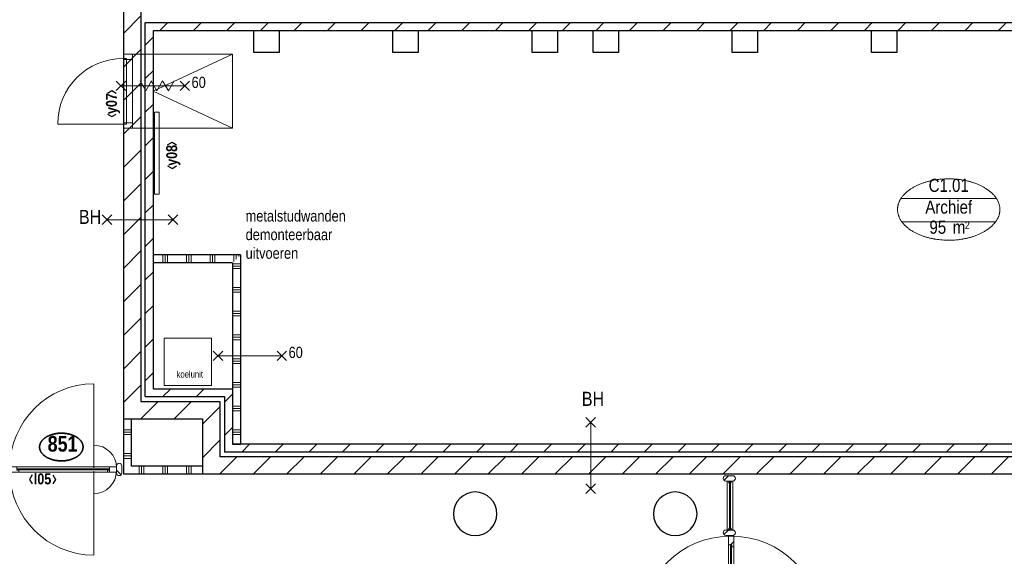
# Model space of a CAD drawing. Header units: millimetres. Extents: x 274611 to 749520, y 175257 to 298905.
# Tile 48 of 251: x 509571 to 522022, y 220324 to 227107. Entities that reach past the tile are written whole.
import ezdxf
from ezdxf.enums import TextEntityAlignment as Align

# ---------------------------------------------------------------- set-up
doc = ezdxf.new("R2010")
doc.units = ezdxf.units.MM
doc.header["$LTSCALE"] = 400
doc.header["$PDMODE"] = 1
doc.header["$PDSIZE"] = 15
for name, color, linetype, lineweight in [('BA-Brandveiligheid', 7, 'Continuous', 15), ('Binnenkozijnen', 140, 'Continuous', 15), ('Buitenkozijnen', 140, 'Continuous', 15), ('Detailaanduiding', 5, 'Continuous', 70), ('Kozijnmerken', 43, 'Continuous', 9), ('mat-beton (ihwg)', 5, 'Continuous', 25), ('mat-glas-hor', 5, 'Continuous', 15), ('mat-kalkzandsteen', 5, 'Continuous', 25), ('mat-naaldhout', 140, 'Continuous', 15), ('mat-scheidingswand-horizontaal', 5, 'Continuous', 25), ('mat-scheidingswand-vertikaal', 5, 'Continuous', 25), ('None', 7, 'Continuous', 9), ('Ruimtenummers', 5, 'Continuous', 25), ('Tekst', 140, 'Continuous', 15)]:
    doc.layers.add(name, color=color, linetype=linetype, lineweight=lineweight)
doc.styles.add('Abadi MT Condensed Light', font='txt', dxfattribs={"height": 176.388889})
doc.styles.add('Arial Narrow', font='ARIALN.TTF', dxfattribs={"height": 222.25})
doc.styles.add('Arial Narrow (bold)', font='ARIALNB.TTF', dxfattribs={"height": 172.861111})
doc.styles.get("Standard").update_dxf_attribs({"font": 'arial.ttf'})

# ---------------------------------------------------------------- blocks, each defined once
blk = doc.blocks.new('*X260')
at = {"layer": 'None', "lineweight": 9}
for p, q in [((-8100, 5471), (-8100, 5571)), ((-8070, 5471), (-8070, 5571)), ((-8040, 5471), (-8040, 5571)), ((-7800, 5471), (-7800, 5571)), ((-7770, 5471), (-7770, 5571)), ((-7740, 5471), (-7740, 5571)), ((-7500, 5471), (-7500, 5571)), ((-7470, 5471), (-7470, 5571)), ((-7440, 5471), (-7440, 5571)), ((-7200, 5490), (-7200, 5571)), ((-7170, 5520), (-7170, 5571)), ((-7140, 5550), (-7140, 5571))]:
    blk.add_line(p, q, dxfattribs=at)
blk = doc.blocks.new('*X261')
at = {"layer": 'None', "lineweight": 9}
for p, q in [((-7218.9, 5460), (-7118.9, 5460)), ((-7218.9, 5430), (-7118.9, 5430)), ((-7218.9, 5400), (-7118.9, 5400)), ((-7218.9, 5160), (-7118.9, 5160)), ((-7218.9, 5130), (-7118.9, 5130)), ((-7218.9, 5100), (-7118.9, 5100)), ((-7218.9, 4860), (-7118.9, 4860)), ((-7218.9, 4830), (-7118.9, 4830)), ((-7218.9, 4800), (-7118.9, 4800)), ((-7218.9, 4560), (-7118.9, 4560)), ((-7218.9, 4530), (-7118.9, 4530)), ((-7218.9, 4500), (-7118.9, 4500)), ((-7218.9, 4260), (-7118.9, 4260)), ((-7218.9, 4230), (-7118.9, 4230)), ((-7218.9, 4200), (-7118.9, 4200)), ((-7218.9, 3960), (-7118.9, 3960)), ((-7218.9, 3930), (-7118.9, 3930)), ((-7218.9, 3900), (-7118.9, 3900)), ((-7218.9, 3660), (-7118.9, 3660)), ((-7218.9, 3630), (-7118.9, 3630)), ((-7218.9, 3600), (-7118.9, 3600)), ((-7218.9, 3360), (-7118.9, 3360)), ((-7218.9, 3330), (-7118.9, 3330)), ((-7218.9, 3300), (-7118.9, 3300))]:
    blk.add_line(p, q, dxfattribs=at)
blk = doc.blocks.new('*X368')
at = {"layer": 'None', "lineweight": 9}
for p, q in [((-8322, 8224), (-8219, 8327)), ((-8322, 7800), (-8219, 7903)), ((-8322, 7376), (-8219, 7479)), ((-8322, 6952), (-8219, 7055)), ((-8322, 6527), (-8219, 6630)), ((-8322, 6103), (-8219, 6206)), ((-8322, 5679), (-8219, 5782)), ((-8322, 5255), (-8219, 5358)), ((-8322, 4830), (-8219, 4933)), ((-8322, 4406), (-8219, 4509)), ((-8322, 3982), (-8219, 4085))]:
    blk.add_line(p, q, dxfattribs=at)
blk = doc.blocks.new('*X369')
at = {"layer": 'None', "lineweight": 9}
for p, q in [((-8599, 8372), (-8379, 8592)), ((-8599, 7947), (-8379, 8167)), ((-8599, 7523), (-8379, 7743)), ((-8599, 7099), (-8379, 7319)), ((-8599, 6675), (-8379, 6895)), ((-8599, 6250), (-8379, 6470)), ((-8599, 5826), (-8379, 6046)), ((-8599, 5402), (-8379, 5622)), ((-8599, 4978), (-8379, 5198)), ((-8599, 4553), (-8379, 4773)), ((-8599, 4129), (-8379, 4349)), ((-8599, 3705), (-8379, 3925))]:
    blk.add_line(p, q, dxfattribs=at)
blk = doc.blocks.new('*X792')
at = {"layer": 'None', "lineweight": 5}
blk.add_line((-8775, 2892), (-8774, 2894), dxfattribs=at)
blk = doc.blocks.new('*U793')
at = {"layer": 'mat-glas-hor', "color": 140, "lineweight": 15}
blk.add_lwpolyline([(-8780, 2866), (-9933, 2866), (-9933, 2854), (-8780, 2854)], close=True, dxfattribs=at)
at = {"layer": 'mat-naaldhout', "color": 140, "linetype": 'Continuous', "lineweight": 15}
for points in [[(-9945, 2852), (-9920, 2852), (-9920, 2826), (-10034, 2826), (-10034, 2894), (-9945, 2894)], [(-8775, 2852), (-8800, 2852), (-8800, 2826), (-8686, 2826), (-8686, 2894), (-8775, 2894)]]:
    blk.add_lwpolyline(points, close=True, dxfattribs=at)
at = {"layer": 'None', "color": 43, "linetype": 'Continuous', "lineweight": 9}
for p, q in [((-8971, 3943), (-8971, 2880)), ((-8971, 1777), (-8971, 2840))]:
    blk.add_line(p, q, dxfattribs=at)
at = {"layer": 'None', "color": 8, "lineweight": 5}
blk.add_lwpolyline([(-10034, 2826), (-10034, 2894), (-8775, 2894), (-8775, 2826)], close=True, dxfattribs=at)
at = {"layer": 'None', "color": 43, "linetype": 'Continuous', "lineweight": 9}
for centre, radius, start, end in [((-8971, 2880), 1063, 90, 180), ((-8971, 2880), 286, 0, 90), ((-8971, 2840), 1063, 180, 270), ((-8971, 2840), 285, 270, 0)]:
    blk.add_arc(centre, radius, start, end, dxfattribs=at)
at = {"layer": 'mat-naaldhout', "color": 140}
blk.add_blockref('*X792', (0, 0), dxfattribs=at)
blk = doc.blocks.new('*X47')
at = {"layer": 'None', "lineweight": 5}
blk.add_line((-24, -24), (34, 34), dxfattribs=at)
blk = doc.blocks.new('houten stijl 67 x 114')
at = {"layer": 'mat-naaldhout', "color": 140, "linetype": 'Continuous', "lineweight": 15, "flags": 128}
blk.add_lwpolyline([(33.5, 0), (33.5, 0, -0.4142136), (0, -33.5), (0, -33.5, -0.4142136), (-33.5, 0), (-33.5, 88), (-33.5, 88, -0.4142136), (0, 121.5), (0, 121.5, -0.4142136), (33.5, 88)], format="xyb", close=True, dxfattribs=at)
at = {"layer": 'mat-naaldhout', "color": 140}
blk.add_blockref('*X47', (0, 0), dxfattribs=at)
blk = doc.blocks.new('*U794')
at = {"layer": 'mat-glas-hor', "color": 8, "lineweight": 5}
blk.add_lwpolyline([(-10825, 2834), (-10825, 2904), (-10101, 2904), (-10101, 2834)], close=True, dxfattribs=at)
at = {"layer": 'mat-glas-hor', "color": 140, "lineweight": 15}
blk.add_lwpolyline([(-10819, 2864), (-10819, 2874), (-10108, 2874), (-10108, 2864)], close=True, dxfattribs=at)
at = {"layer": 'mat-naaldhout', "color": 140, "linetype": 'Continuous', "lineweight": 15, "flags": 128}
for points in [[(-10825, 2879), (-10825, 2904), (-10824, 2904, -0.414214), (-10822, 2902), (-10822, 2886, 0.414214), (-10819, 2882), (-10802, 2882, -0.414214), (-10800, 2880), (-10800, 2879)], [(-10101, 2879), (-10101, 2904), (-10102, 2904, 0.414214), (-10104, 2902), (-10104, 2886, -0.414214), (-10108, 2882), (-10124, 2882, 0.414214), (-10126, 2880), (-10126, 2879)], [(-10825, 2859), (-10825, 2834), (-10824, 2834, 0.414214), (-10822, 2836), (-10822, 2852, -0.414214), (-10819, 2856), (-10802, 2856, 0.414214), (-10800, 2858), (-10800, 2859)], [(-10101, 2859), (-10101, 2834), (-10102, 2834, -0.414214), (-10104, 2836), (-10104, 2852, 0.414214), (-10108, 2856), (-10124, 2856, -0.414214), (-10126, 2858), (-10126, 2859)]]:
    blk.add_lwpolyline(points, format="xyb", close=True, dxfattribs=at)
at = {"layer": 'None', "color": 7}
for p in [(-10859, 2816), (-10068, 2816)]:
    blk.add_blockref('houten stijl 67 x 114', p, dxfattribs=at)
blk = doc.blocks.new('binnenpui 880 h.o.h.')
at = {"layer": 'mat-glas-hor', "color": 8, "lineweight": 5}
blk.add_lwpolyline([(18, -34), (88, -34), (88, -846), (18, -846)], close=True, dxfattribs=at)
at = {"layer": 'mat-glas-hor', "color": 140, "lineweight": 15}
blk.add_lwpolyline([(48, -40), (58, -40), (58, -840), (48, -840)], close=True, dxfattribs=at)
at = {"layer": 'mat-naaldhout', "color": 140, "linetype": 'Continuous', "lineweight": 15, "flags": 128}
for points in [[(43, -34), (18, -34), (18, -34, 0.414214), (20, -36), (36, -36, -0.414214), (40, -40), (40, -56, 0.414214), (42, -58), (43, -58)], [(63, -34), (88, -34), (88, -34, -0.414214), (86, -36), (70, -36, 0.414214), (66, -40), (66, -56, -0.414214), (64, -58), (63, -58)], [(43, -846), (18, -846), (18, -846, -0.414214), (20, -844), (36, -844, 0.414214), (40, -840), (40, -824, -0.414214), (42, -822), (43, -822)], [(63, -846), (88, -846), (88, -846, 0.414214), (86, -844), (70, -844, -0.414214), (66, -840), (66, -824, 0.414214), (64, -822), (63, -822)]]:
    blk.add_lwpolyline(points, format="xyb", close=True, dxfattribs=at)
at = {"layer": 'None', "color": 7, "rotation": 270}
for p in [(0, 0), (0, -880)]:
    blk.add_blockref('houten stijl 67 x 114', p, dxfattribs=at)
blk = doc.blocks.new('*U795')
at = {"layer": 'mat-glas-hor', "color": 8, "lineweight": 5}
blk.add_lwpolyline([(-16052, 2834), (-16052, 2904), (-15292, 2904), (-15292, 2834)], close=True, dxfattribs=at)
at = {"layer": 'mat-glas-hor', "color": 140, "lineweight": 15}
blk.add_lwpolyline([(-16045, 2864), (-16045, 2874), (-15299, 2874), (-15299, 2864)], close=True, dxfattribs=at)
at = {"layer": 'mat-naaldhout', "color": 140, "linetype": 'Continuous', "lineweight": 15, "flags": 128}
for points in [[(-16052, 2879), (-16052, 2904), (-16051, 2904, -0.414214), (-16049, 2902), (-16049, 2886, 0.414214), (-16045, 2882), (-16029, 2882, -0.414214), (-16027, 2880), (-16027, 2879)], [(-15292, 2879), (-15292, 2904), (-15293, 2904, 0.414214), (-15295, 2902), (-15295, 2886, -0.414214), (-15299, 2882), (-15315, 2882, 0.414214), (-15317, 2880), (-15317, 2879)], [(-16052, 2859), (-16052, 2834), (-16051, 2834, 0.414214), (-16049, 2836), (-16049, 2852, -0.414214), (-16045, 2856), (-16029, 2856, 0.414214), (-16027, 2858), (-16027, 2859)], [(-15292, 2859), (-15292, 2834), (-15293, 2834, -0.414214), (-15295, 2836), (-15295, 2852, 0.414214), (-15299, 2856), (-15315, 2856, -0.414214), (-15317, 2858), (-15317, 2859)]]:
    blk.add_lwpolyline(points, format="xyb", close=True, dxfattribs=at)
at = {"layer": 'None', "color": 7}
for p in [(-16085, 2816), (-15259, 2816)]:
    blk.add_blockref('houten stijl 67 x 114', p, dxfattribs=at)
blk = doc.blocks.new('*X796')
at = {"layer": 'None', "lineweight": 5}
blk.add_line((-16908, 2891), (-16883, 2916), dxfattribs=at)
blk = doc.blocks.new('*X797')
at = {"layer": 'None', "lineweight": 5}
for p, q in [((-17657, 2849), (-17616, 2890)), ((-17615, 2891), (-17591, 2915))]:
    blk.add_line(p, q, dxfattribs=at)
blk = doc.blocks.new('*U798')
at = {"layer": 'mat-glas-hor', "color": 140, "lineweight": 15}
blk.add_lwpolyline([(-16899, 2877), (-17605, 2877), (-17605, 2889), (-16899, 2889)], close=True, dxfattribs=at)
at = {"layer": 'mat-naaldhout', "color": 140, "linetype": 'Continuous', "lineweight": 15}
for points in [[(-17616, 2891), (-17591, 2891), (-17591, 2916), (-17725, 2916), (-17725, 2849), (-17616, 2849)], [(-16894, 2891), (-16919, 2891), (-16919, 2916), (-16785, 2916), (-16785, 2849), (-16894, 2849)]]:
    blk.add_lwpolyline(points, close=True, dxfattribs=at)
at = {"layer": 'None', "color": 43, "linetype": 'Continuous', "lineweight": 9}
blk.add_line((-16785, 3856), (-16785, 2916), dxfattribs=at)
at = {"layer": 'None', "color": 8, "lineweight": 5}
blk.add_lwpolyline([(-17725, 2916), (-17725, 2849), (-16894, 2849), (-16894, 2916)], close=True, dxfattribs=at)
at = {"layer": 'None', "color": 43, "linetype": 'Continuous', "lineweight": 9}
blk.add_arc((-16785, 2916), 940, 90, 180, dxfattribs=at)
at = {"layer": 'mat-naaldhout', "color": 140}
for name in ['*X797', '*X796']:
    blk.add_blockref(name, (0, 0), dxfattribs=at)
blk = doc.blocks.new('*U799')
at = {"layer": 'mat-glas-hor', "color": 8, "lineweight": 5}
blk.add_lwpolyline([(-18752, 2834), (-18752, 2904), (-17797, 2904), (-17797, 2834)], close=True, dxfattribs=at)
at = {"layer": 'mat-glas-hor', "color": 140, "lineweight": 15}
blk.add_lwpolyline([(-18745, 2864), (-18745, 2874), (-17805, 2874), (-17805, 2864)], close=True, dxfattribs=at)
at = {"layer": 'mat-naaldhout', "color": 140, "linetype": 'Continuous', "lineweight": 15, "flags": 128}
for points in [[(-18752, 2879), (-18752, 2904), (-18751, 2904, -0.414214), (-18749, 2902), (-18749, 2886, 0.414214), (-18745, 2882), (-18729, 2882, -0.414214), (-18727, 2880), (-18727, 2879)], [(-17797, 2879), (-17797, 2904), (-17798, 2904, 0.414214), (-17800, 2902), (-17800, 2886, -0.414214), (-17803, 2882), (-17820, 2882, 0.414214), (-17822, 2880), (-17822, 2879)], [(-18752, 2859), (-18752, 2834), (-18751, 2834, 0.414214), (-18749, 2836), (-18749, 2852, -0.414214), (-18745, 2856), (-18729, 2856, 0.414214), (-18727, 2858), (-18727, 2859)], [(-17797, 2859), (-17797, 2834), (-17798, 2834, -0.414214), (-17800, 2836), (-17800, 2852, 0.414214), (-17803, 2856), (-17820, 2856, -0.414214), (-17822, 2858), (-17822, 2859)]]:
    blk.add_lwpolyline(points, format="xyb", close=True, dxfattribs=at)
at = {"layer": 'None', "color": 7}
for name, p in [('*U793', (0, 0)), ('*U798', (0, 0)), ('houten stijl 67 x 114', (-18785, 2816)), ('houten stijl 67 x 114', (-17763, 2816)), ('houten stijl 67 x 114', (-16746, 2816)), ('houten stijl 67 x 114', (-16746, 2816)), ('*U795', (0, 0)), ('*U794', (0, 0))]:
    blk.add_blockref(name, p, dxfattribs=at)
at = {"layer": 'None', "color": 7, "rotation": 90}
for p in [(-15259, 2816), (-14379, 2816), (-13499, 2816), (-12619, 2816), (-11739, 2816)]:
    blk.add_blockref('binnenpui 880 h.o.h.', p, dxfattribs=at)
at = {"layer": 'None', "color": 7, "xscale": -1}
blk.add_blockref('houten stijl 67 x 114', (-8652, 2816), dxfattribs=at)
blk = doc.blocks.new('*X800')
at = {"layer": 'None', "lineweight": 5}
blk.add_line((-922, 1906), (-880, 1948), dxfattribs=at)
blk = doc.blocks.new('*U801')
at = {"layer": 'mat-glas-hor', "color": 140, "lineweight": 15}
blk.add_lwpolyline([(-920, 694), (-920, 1894), (-908, 1894), (-908, 694)], close=True, dxfattribs=at)
at = {"layer": 'mat-naaldhout', "color": 140, "linetype": 'Continuous', "lineweight": 15}
for points in [[(-905, 1906), (-905, 1881), (-880, 1881), (-880, 2015), (-947, 2015), (-947, 1906)], [(-905, 689), (-905, 714), (-880, 714), (-880, 580), (-947, 580), (-947, 689)]]:
    blk.add_lwpolyline(points, close=True, dxfattribs=at)
at = {"layer": 'None', "color": 43, "linetype": 'Continuous', "lineweight": 9}
for p, q in [((-2034, 915), (-934, 915)), ((206, 915), (-894, 915))]:
    blk.add_line(p, q, dxfattribs=at)
at = {"layer": 'None', "color": 8, "lineweight": 5}
blk.add_lwpolyline([(-880, 2015), (-947, 2015), (-947, 689), (-880, 689)], close=True, dxfattribs=at)
at = {"layer": 'None', "color": 43, "linetype": 'Continuous', "lineweight": 9}
for centre, radius, start, end in [((-934, 915), 1100, 90, 180), ((-894, 915), 1100, 0, 90), ((-934, 915), 335, 180, 270), ((-894, 915), 335, 270, 0)]:
    blk.add_arc(centre, radius, start, end, dxfattribs=at)
at = {"layer": 'mat-naaldhout', "color": 140}
blk.add_blockref('*X800', (0, 0), dxfattribs=at)
blk = doc.blocks.new('*U802')
at = {"layer": 'mat-glas-hor', "color": 8, "lineweight": 5}
blk.add_lwpolyline([(-962, 2093), (-892, 2093), (-892, 2713), (-962, 2713)], close=True, dxfattribs=at)
at = {"layer": 'mat-glas-hor', "color": 140, "lineweight": 15}
blk.add_lwpolyline([(-932, 2100), (-922, 2100), (-922, 2706), (-932, 2706)], close=True, dxfattribs=at)
at = {"layer": 'mat-naaldhout', "color": 140, "linetype": 'Continuous', "lineweight": 15, "flags": 128}
for points in [[(-938, 2713), (-963, 2713), (-963, 2712, 0.414214), (-961, 2710), (-944, 2710, -0.414214), (-941, 2706), (-941, 2690, 0.414214), (-939, 2688), (-938, 2688)], [(-917, 2713), (-892, 2713), (-892, 2712, -0.414214), (-894, 2710), (-911, 2710, 0.414214), (-914, 2706), (-914, 2690, -0.414214), (-916, 2688), (-917, 2688)], [(-938, 2093), (-963, 2093), (-963, 2094, -0.414214), (-961, 2096), (-944, 2096, 0.414214), (-941, 2100), (-941, 2116, -0.414214), (-939, 2118), (-938, 2118)], [(-917, 2093), (-892, 2093), (-892, 2094, 0.414214), (-894, 2096), (-911, 2096, -0.414214), (-914, 2100), (-914, 2116, 0.414214), (-916, 2118), (-917, 2118)]]:
    blk.add_lwpolyline(points, format="xyb", close=True, dxfattribs=at)
at = {"layer": 'None', "color": 7, "xscale": -1, "rotation": 270}
for p in [(-980, 2746), (-980, 2060)]:
    blk.add_blockref('houten stijl 67 x 114', p, dxfattribs=at)
blk = doc.blocks.new('*U803')
at = {"layer": 'mat-glas-hor', "color": 8, "lineweight": 5}
blk.add_lwpolyline([(-962, -4653), (-892, -4653), (-892, -3894), (-962, -3894)], close=True, dxfattribs=at)
at = {"layer": 'mat-glas-hor', "color": 140, "lineweight": 15}
blk.add_lwpolyline([(-932, -4647), (-922, -4647), (-922, -3900), (-932, -3900)], close=True, dxfattribs=at)
at = {"layer": 'mat-naaldhout', "color": 140, "linetype": 'Continuous', "lineweight": 15, "flags": 128}
for points in [[(-938, -3894), (-963, -3894), (-963, -3895, 0.414214), (-961, -3897), (-944, -3897, -0.414214), (-941, -3900), (-941, -3917, 0.414214), (-939, -3919), (-938, -3919)], [(-917, -3894), (-892, -3894), (-892, -3895, -0.414214), (-894, -3897), (-911, -3897, 0.414214), (-914, -3900), (-914, -3917, -0.414214), (-916, -3919), (-917, -3919)], [(-938, -4653), (-963, -4653), (-963, -4652, -0.414214), (-961, -4650), (-944, -4650, 0.414214), (-941, -4647), (-941, -4630, -0.414214), (-939, -4628), (-938, -4628)], [(-917, -4653), (-892, -4653), (-892, -4652, 0.414214), (-894, -4650), (-911, -4650, -0.414214), (-914, -4647), (-914, -4630, 0.414214), (-916, -4628), (-917, -4628)]]:
    blk.add_lwpolyline(points, format="xyb", close=True, dxfattribs=at)
at = {"layer": 'None', "color": 7, "xscale": -1, "rotation": 270}
for p in [(-980, -3860), (-980, -4687)]:
    blk.add_blockref('houten stijl 67 x 114', p, dxfattribs=at)
blk = doc.blocks.new('*U804')
at = {"layer": 'None', "color": 7}
for name in ['*U802', '*U801', '*U803']:
    blk.add_blockref(name, (0, 0), dxfattribs=at)
at = {"layer": 'None', "color": 7, "xscale": -1, "rotation": 180}
for p in [(-980, -340), (-980, -1220), (-980, -2100), (-980, -2980), (-980, -3860)]:
    blk.add_blockref('binnenpui 880 h.o.h.', p, dxfattribs=at)
blk = doc.blocks.new('Kolom O 550')
at = {"layer": 'mat-beton (ihwg)', "lineweight": 25}
blk.add_circle((0, 0), 275, dxfattribs=at)
blk = doc.blocks.new('*X952')
at = {"layer": 'None', "lineweight": 9}
for p, q in [((-8136, 8410), (-8036, 8510)), ((-7712, 8410), (-7612, 8510)), ((-7288, 8410), (-7188, 8510)), ((-6864, 8410), (-6764, 8510)), ((-6439, 8410), (-6339, 8510)), ((-6015, 8410), (-5915, 8510)), ((-5591, 8410), (-5491, 8510)), ((-5166, 8410), (-5066, 8510)), ((-4742, 8410), (-4642, 8510)), ((-4318, 8410), (-4218, 8510)), ((-3894, 8410), (-3794, 8510)), ((-3469, 8410), (-3369, 8510)), ((-3045, 8410), (-2945, 8510)), ((-2621, 8410), (-2521, 8510)), ((-2197, 8410), (-2097, 8510)), ((-1772, 8410), (-1672, 8510)), ((-1348, 8410), (-1248, 8510)), ((-924, 8410), (-824, 8510)), ((-500, 8410), (-400, 8510)), ((-75, 8410), (25, 8510)), ((349, 8410), (449, 8510)), ((773, 8410), (873, 8510)), ((1198, 8410), (1298, 8510)), ((1622, 8410), (1722, 8510)), ((2046, 8410), (2146, 8510)), ((2470, 8410), (2570, 8510))]:
    blk.add_line(p, q, dxfattribs=at)
blk = doc.blocks.new('*X955')
at = {"layer": 'None', "lineweight": 9}
for p, q in [((-7382, 2800), (-7162, 3020)), ((-6958, 2800), (-6738, 3020)), ((-6534, 2800), (-6314, 3020)), ((-6110, 2800), (-5890, 3020)), ((-5685, 2800), (-5465, 3020)), ((-5261, 2800), (-5041, 3020)), ((-4837, 2800), (-4617, 3020)), ((-4412, 2800), (-4192, 3020)), ((-3988, 2800), (-3768, 3020)), ((-3564, 2800), (-3344, 3020)), ((-3140, 2800), (-2920, 3020)), ((-2715, 2800), (-2495, 3020)), ((-2291, 2800), (-2071, 3020)), ((-1867, 2800), (-1647, 3020)), ((-1443, 2800), (-1223, 3020)), ((-1018, 2800), (-798, 3020)), ((-594, 2800), (-374, 3020)), ((-170, 2800), (50, 3020)), ((254, 2800), (474, 3020)), ((679, 2800), (899, 3020)), ((1103, 2800), (1323, 3020)), ((1527, 2800), (1747, 3020)), ((1951, 2800), (2171, 3020)), ((2376, 2800), (2596, 3020))]:
    blk.add_line(p, q, dxfattribs=at)
blk = doc.blocks.new('*X956')
at = {"layer": 'None', "lineweight": 9}
for p, q in [((-7102, 3080), (-7002, 3180)), ((-6678, 3080), (-6578, 3180)), ((-6254, 3080), (-6154, 3180)), ((-5830, 3080), (-5730, 3180)), ((-5405, 3080), (-5305, 3180)), ((-4981, 3080), (-4881, 3180)), ((-4557, 3080), (-4457, 3180)), ((-4132, 3080), (-4032, 3180)), ((-3708, 3080), (-3608, 3180)), ((-3284, 3080), (-3184, 3180)), ((-2860, 3080), (-2760, 3180)), ((-2435, 3080), (-2335, 3180)), ((-2011, 3080), (-1911, 3180)), ((-1587, 3080), (-1487, 3180)), ((-1163, 3080), (-1063, 3180)), ((-738, 3080), (-638, 3180)), ((-314, 3080), (-214, 3180)), ((110, 3080), (210, 3180)), ((534, 3080), (634, 3180)), ((959, 3080), (1059, 3180)), ((1383, 3080), (1483, 3180)), ((1807, 3080), (1907, 3180)), ((2231, 3080), (2331, 3180))]:
    blk.add_line(p, q, dxfattribs=at)
blk = doc.blocks.new('*X958')
at = {"layer": 'None', "lineweight": 9}
for p, q in [((-8379, 3500), (-8159, 3720)), ((-7955, 3500), (-7735, 3720))]:
    blk.add_line(p, q, dxfattribs=at)
blk = doc.blocks.new('*X959')
at = {"layer": 'None', "lineweight": 9}
for p, q in [((-7599, 3432), (-7379, 3652)), ((-7599, 3008), (-7379, 3228))]:
    blk.add_line(p, q, dxfattribs=at)
blk = doc.blocks.new('*X960')
at = {"layer": 'None', "lineweight": 9}
for p, q in [((-8099, 3780), (-7999, 3880)), ((-7675, 3780), (-7575, 3880))]:
    blk.add_line(p, q, dxfattribs=at)
blk = doc.blocks.new('*X961')
at = {"layer": 'None', "lineweight": 9}
for p, q in [((-7319, 3712), (-7219, 3812)), ((-7319, 3288), (-7219, 3388))]:
    blk.add_line(p, q, dxfattribs=at)
blk = doc.blocks.new('*X962')
at = {"layer": 'None', "lineweight": 9}
for p, q in [((-8599, 3360), (-8499, 3360)), ((-8599, 3330), (-8499, 3330)), ((-8599, 3300), (-8499, 3300)), ((-8599, 3060), (-8499, 3060)), ((-8599, 3030), (-8499, 3030)), ((-8599, 3000), (-8499, 3000))]:
    blk.add_line(p, q, dxfattribs=at)
blk = doc.blocks.new('*X1115')
at = {"layer": 'None', "lineweight": 9}
for p, q in [((-8400, 2800), (-8400, 2900)), ((-8370, 2800), (-8370, 2900)), ((-8340, 2800), (-8340, 2900)), ((-8100, 2800), (-8100, 2900)), ((-8070, 2800), (-8070, 2900)), ((-8040, 2800), (-8040, 2900)), ((-7800, 2800), (-7800, 2900)), ((-7770, 2800), (-7770, 2900)), ((-7740, 2800), (-7740, 2900))]:
    blk.add_line(p, q, dxfattribs=at)
blk = doc.blocks.new('0BH  X')
at = {"layer": 'BA-Brandveiligheid', "color": 7, "linetype": 'Continuous', "lineweight": 15}
for p, q in [((-480, 62), (-357, -62)), ((-480, -62), (-357, 62)), ((-418, 0), (418, 0)), ((480, 62), (357, -62)), ((480, -62), (357, 62))]:
    blk.add_line(p, q, dxfattribs=at)
at = {"layer": 'BA-Brandveiligheid', "color": 43, "insert": (-773, 124), "char_height": 177.8, "attachment_point": 1, "style": 'Arial Narrow'}
blk.add_mtext('BH', dxfattribs=at)
blk = doc.blocks.new('0BH  Y')
at = {"layer": 'BA-Brandveiligheid', "color": 7, "linetype": 'Continuous', "lineweight": 15}
for p, q in [((-62, 480), (62, 357)), ((62, 480), (-62, 357)), ((0, -418), (0, 418)), ((-62, -480), (62, -357)), ((62, -480), (-62, -357))]:
    blk.add_line(p, q, dxfattribs=at)
at = {"layer": 'BA-Brandveiligheid', "color": 43, "insert": (-113, 805), "char_height": 177.8, "attachment_point": 1, "style": 'Arial Narrow'}
blk.add_mtext('BH', dxfattribs=at)
blk = doc.blocks.new('Kolom 280x320')
at = {"layer": 'mat-beton (ihwg)', "lineweight": 25}
blk.add_lwpolyline([(-300, 160), (-20, 160), (-20, -160), (-300, -160)], close=True, dxfattribs=at)
at = {"layer": 'None', "color": 92, "linetype": 'Continuous', "lineweight": 5}
blk.add_point((0, 0), dxfattribs=at)
blk = doc.blocks.new('Ruimtenummer UV 50')
at = {"layer": 'Ruimtenummers', "color": 8, "lineweight": 5}
for p, q in [((602, 157), (-602, 157)), ((595, -137), (-595, -137))]:
    blk.add_line(p, q, dxfattribs=at)
blk.add_open_spline([(-323, 354), (-173, 406), (173, 406), (323, 354), (473, 302), (560, 212), (647, 122), (647, 18), (647, -86), (560, -176), (473, -266), (323, -318), (173, -370), (-173, -370), (-323, -318), (-474, -266), (-560, -176), (-647, -86), (-647, 18), (-647, 122), (-560, 212), (-474, 302), (-323, 354)], degree=2, knots=[0, 0, 0, 0.09962, 0.19924, 0.19924, 0.283607, 0.283607, 0.349619, 0.349619, 0.415638, 0.415638, 0.5, 0.5, 0.59962, 0.69924, 0.69924, 0.783607, 0.783607, 0.849619, 0.849619, 0.915638, 0.915638, 1, 1, 1], dxfattribs=at)
at = {"layer": 'Ruimtenummers', "attachment_point": 2, "style": 'Arial Narrow'}
for s, insert, char_height in [(' m', (104, -122), 165.9), (' 2', (220, -133), 96.8)]:
    blk.add_mtext(s, dxfattribs=dict(at, insert=insert, char_height=char_height))
at = {"layer": 'Ruimtenummers', "style": 'Arial Narrow'}
for tag, p in [('Nummer', (0, 407)), ('Naam', (0, 132)), ('Oppervlak', (-138, -122))]:
    blk.add_attdef(tag, text='', height=166, dxfattribs=at).set_placement(p, align=Align.TOP_CENTER)
blk = doc.blocks.new('Kozijnmerk 50')
at = {"layer": 'Kozijnmerken', "color": 92, "linetype": 'Continuous', "lineweight": 25}
for points in [[(-132, 51), (-165, -6), (-132, -62)], [(132, 51), (165, -6), (132, -62)]]:
    blk.add_lwpolyline(points, dxfattribs=at)
at = {"layer": 'None', "color": 43, "style": 'Arial Narrow (bold)'}
blk.add_attdef('merk', text='', height=138, dxfattribs=at).set_placement((0, 0), align=Align.MIDDLE_CENTER)
blk = doc.blocks.new('Detail')
at = {"layer": 'Detailaanduiding', "color": 1, "linetype": 'Continuous', "lineweight": 35}
blk.add_open_spline([(-134, 154), (-70, 177), (77, 177), (141, 154), (205, 130), (242, 90), (278, 49), (278, 2), (278, -45), (242, -85), (205, -126), (141, -149), (77, -173), (-70, -173), (-134, -149), (-198, -126), (-235, -85), (-272, -45), (-272, 2), (-272, 49), (-235, 90), (-198, 130), (-134, 154)], degree=2, knots=[0, 0, 0, 0.097932, 0.195864, 0.195864, 0.280023, 0.280023, 0.347931, 0.347931, 0.415846, 0.415846, 0.5, 0.5, 0.597932, 0.695864, 0.695864, 0.780023, 0.780023, 0.847931, 0.847931, 0.915846, 0.915846, 1, 1, 1], dxfattribs=at)
at = {"layer": 'Detailaanduiding', "style": 'Arial Narrow (bold)'}
blk.add_attdef('Detail', text='', height=198, dxfattribs=at).set_placement((-170, 142), align=Align.TOP_LEFT)
at = {"layer": 'None', "color": 0, "flags": 1}
blk.add_attdef('Fragment', (-272, -528), '', height=198, dxfattribs=at)
blk = doc.blocks.new('Deur 934')
at = {"layer": 'Buitenkozijnen', "color": 43, "lineweight": 9}
blk.add_lwpolyline([(-467, 0), (467, 0), (467, -114), (-467, -114)], close=True, dxfattribs=at)
at = {"layer": 'Buitenkozijnen', "color": 140, "lineweight": 15}
for points in [[(-467, 0), (-400, 0), (-400, -114), (-467, -114)], [(-415, 0), (415, 0), (415, -40), (-415, -40)], [(400, 0), (467, 0), (467, -114), (400, -114)]]:
    blk.add_lwpolyline(points, close=True, dxfattribs=at)
at = {"layer": 'None', "color": 43, "linetype": 'Continuous', "lineweight": 9}
blk.add_line((415, 830), (415, 0), dxfattribs=at)
blk.add_arc((415, 0), 830, 90, 180, dxfattribs=at)
blk = doc.blocks.new('*U1410')
at = {"layer": 'None', "color": 8, "linetype": 'Continuous', "lineweight": 5}
for p in [(-8102, 7773), (-7956, 7773)]:
    blk.add_line(p, (-8029, 7647), dxfattribs=at)
blk = doc.blocks.new('*U1411')
at = {"layer": 'None', "color": 8, "linetype": 'Continuous', "lineweight": 5}
for p in [(-8247, 7773), (-8102, 7773)]:
    blk.add_line(p, (-8175, 7647), dxfattribs=at)
blk = doc.blocks.new('*U1412')
at = {"layer": 'None', "color": 8, "linetype": 'Continuous', "lineweight": 5}
for p in [(-8386, 7773), (-8241, 7773)]:
    blk.add_line(p, (-8314, 7647), dxfattribs=at)
blk = doc.blocks.new('*U1413')
at = {"layer": 'BA-Brandveiligheid', "color": 7, "linetype": 'Continuous', "lineweight": 15}
for p, q in [((-8688, 7770), (-8569, 7651)), ((-8688, 7651), (-8569, 7770)), ((-7761, 7770), (-7880, 7651)), ((-7761, 7651), (-7880, 7770))]:
    blk.add_line(p, q, dxfattribs=at)
at = {"layer": 'None', "color": 7, "linetype": 'Continuous', "lineweight": 15}
blk.add_line((-7820, 7710), (-8628, 7710), dxfattribs=at)
at = {"layer": 'None', "color": 7}
for name in ['*U1412', '*U1411', '*U1410']:
    blk.add_blockref(name, (0, 0), dxfattribs=at)
blk = doc.blocks.new('*U1414')
at = {"layer": 'None', "color": 7}
blk.add_blockref('*U1413', (0, 0), dxfattribs=at)
at = {"layer": 'BA-Brandveiligheid', "color": 43, "insert": (-7736, 7824), "char_height": 141.1, "attachment_point": 1, "style": 'Arial Narrow'}
blk.add_mtext('60', dxfattribs=at)
blk = doc.blocks.new('*U1431')
at = {"layer": 'BA-Brandveiligheid', "color": 7, "linetype": 'Continuous', "lineweight": 15}
for p, q in [((-7461, 4356), (-7341, 4237)), ((-7461, 4237), (-7341, 4356)), ((-6534, 4356), (-6653, 4237)), ((-6534, 4237), (-6653, 4356))]:
    blk.add_line(p, q, dxfattribs=at)
at = {"layer": 'None', "color": 7, "linetype": 'Continuous', "lineweight": 15}
blk.add_line((-6593, 4296), (-7401, 4296), dxfattribs=at)
at = {"layer": 'BA-Brandveiligheid', "color": 43, "insert": (-6509, 4410), "char_height": 141.1, "attachment_point": 1, "style": 'Arial Narrow'}
blk.add_mtext('60', dxfattribs=at)

msp = doc.modelspace()

# ---------------------------------------------------------------- linework, layer by layer
at = {"layer": 'Binnenkozijnen', "color": 140, "linetype": 'Continuous', "lineweight": 15}
msp.add_lwpolyline([(511274.1817, 225936.47567), (511334.1817, 225936.47567), (511334.1817, 224902.47567), (511274.1817, 224902.47567)], close=True, dxfattribs=at)
at = {"layer": 'mat-kalkzandsteen', "lineweight": 25}
for p, q in [((510881.28099, 227302.18879), (510881.28099, 222062.17971)), ((511101.28099, 227302.18879), (511101.28099, 222282.17971)), ((511158.28099, 222342.18879), (511158.28099, 227072.18879)), ((511161.28099, 227072.18879), (531061.28099, 227072.18879)), ((511261.28099, 222442.18879), (511261.28099, 226972.18879)), ((511264.28099, 226972.18879), (530731.28099, 226972.18879)), ((511261.28099, 222442.18879), (512261.32162, 222442.18879)), ((512261.32162, 222442.18879), (512261.32162, 221742.18879)), ((511101.28099, 222282.17971), (512101.32162, 222282.17971)), ((511158.28099, 222342.18879), (512161.32162, 222342.18879)), ((512101.32162, 222282.17971), (512101.32162, 221582.18879)), ((512161.32162, 222342.18879), (512161.32162, 221642.18879)), ((510881.28099, 222062.17971), (511881.32162, 222062.17971)), ((511881.32162, 222062.17971), (511881.32162, 221362.18879)), ((530831.28099, 221742.18879), (512261.32162, 221742.18879)), ((530891.28099, 221582.18879), (512101.32162, 221582.18879)), ((530831.28099, 221642.18879), (512161.32162, 221642.18879)), ((531111.28099, 221362.18879), (511881.32162, 221362.18879))]:
    msp.add_line(p, q, dxfattribs=at)
at = {"layer": 'mat-scheidingswand-horizontaal', "lineweight": 25}
for p, q in [((512361.32162, 224133.36849), (511261.28099, 224133.36849)), ((512261.32162, 224033.36849), (511261.28099, 224033.36849)), ((511881.32162, 221462.18879), (510981.28099, 221462.18879)), ((511881.32162, 221362.18879), (510881.28099, 221362.18879))]:
    msp.add_line(p, q, dxfattribs=at)
at = {"layer": 'mat-scheidingswand-vertikaal', "lineweight": 25}
for p, q in [((512261.32162, 224033.36849), (512261.32162, 221742.18879)), ((512361.32162, 224133.36849), (512361.32162, 221742.18879)), ((510881.28099, 222062.17971), (510881.28099, 221362.18879)), ((510881.28099, 222062.17971), (510981.28099, 222062.17971)), ((510981.28099, 222062.17971), (510981.28099, 221462.18879)), ((512261.32162, 221742.18879), (512361.32162, 221742.18879))]:
    msp.add_line(p, q, dxfattribs=at)
at = {"layer": 'None', "color": 8, "linetype": 'Continuous', "lineweight": 5}
for p, q in [((512259.77695, 226670.18879), (511259.77695, 226203.18879)), ((511259.77695, 226203.18879), (512259.77695, 225736.18879)), ((511261.28099, 223292.18879), (511261.28099, 223192.18879))]:
    msp.add_line(p, q, dxfattribs=at)
at = {"layer": 'None', "color": 43, "linetype": 'Continuous', "lineweight": 9}
msp.add_lwpolyline([(510881.28099, 226672.59537), (511261.28099, 226672.59537), (511261.28099, 225736.18879), (510881.28099, 225736.18879)], close=True, dxfattribs=at)
at = {"layer": 'None', "color": 8, "linetype": 'Continuous', "lineweight": 5}
for points in [[(511259.77695, 226670.18879), (512259.77695, 226670.18879), (512259.77695, 225736.18879), (511259.77695, 225736.18879)], [(511997.28099, 223081.81334), (511997.28099, 222481.81334), (511397.28099, 222481.81334), (511397.28099, 223081.81334)]]:
    msp.add_lwpolyline(points, close=True, dxfattribs=at)

# ---------------------------------------------------------------- block references
at = {"layer": 'Detailaanduiding', "color": 7}
msp.add_blockref('Detail', (510093.70307, 221703.19815), dxfattribs=at).add_auto_attribs({'Detail': '851'})
at = {"layer": 'Kozijnmerken', "color": 7, "rotation": 90}
for p, values in [((510730.40953, 226046.70406), {'merk': 'y07'}), ((511492.63997, 225392.18879), {'merk': 'y08'})]:
    msp.add_blockref('Kozijnmerk 50', p, dxfattribs=at).add_auto_attribs(values)
at = {"layer": 'Kozijnmerken', "color": 7}
msp.add_blockref('Kozijnmerk 50', (509859.5111, 221302.30841), dxfattribs=at).add_auto_attribs({'merk': 'l05'})
at = {"layer": 'mat-beton (ihwg)', "color": 7, "rotation": 90}
for p in [(512691.28099, 226992.18879), (512691.28099, 226992.18879), (514451.28099, 226992.18879), (516211.28099, 226992.18879), (516981.28099, 226992.18879), (518741.28099, 226992.18879), (520501.28099, 226992.18879)]:
    msp.add_blockref('Kolom 280x320', p, dxfattribs=at)
at = {"layer": 'mat-beton (ihwg)', "color": 7, "xscale": -1, "rotation": 270}
for p in [(515331.28099, 220862.18879), (517861.28099, 220862.18879)]:
    msp.add_blockref('Kolom O 550', p, dxfattribs=at)
at = {"layer": 'mat-kalkzandsteen'}
for name in ['*X369', '*X952', '*X368', '*X960', '*X958', '*X961', '*X959', '*X956', '*X955']:
    msp.add_blockref(name, (519480.22162, 218562.18879), dxfattribs=at)
at = {"layer": 'mat-scheidingswand-horizontaal'}
for name in ['*X260', '*X1115']:
    msp.add_blockref(name, (519480.22162, 218562.18879), dxfattribs=at)
at = {"layer": 'mat-scheidingswand-vertikaal'}
for name in ['*X261', '*X962']:
    msp.add_blockref(name, (519480.22162, 218562.18879), dxfattribs=at)
at = {"layer": 'None', "color": 7, "xscale": -1, "rotation": 90}
msp.add_blockref('Deur 934', (510881.28099, 226203.18879), dxfattribs=at)
at = {"layer": 'None', "color": 7}
for name in ['*U1414', '*U1431', '*U799', '*U804']:
    msp.add_blockref(name, (519480.22162, 218562.18879), dxfattribs=at)
at = {"layer": 'Ruimtenummers'}
msp.add_blockref('Ruimtenummer UV 50', (521319.44026, 224689.50802), dxfattribs=at).add_auto_attribs({'Nummer': 'C1.01', 'Naam': 'Archief', 'Oppervlak': '95'})
at = {"layer": 'Tekst', "color": 7}
for name, p in [('0BH  X', (511091.83552, 224579.11504)), ('0BH  Y', (516792.02162, 221598.16145))]:
    msp.add_blockref(name, p, dxfattribs=at)

# ---------------------------------------------------------------- texts
at = {"layer": 'Tekst', "color": 140, "attachment_point": 1, "style": 'Abadi MT Condensed Light'}
for s, insert, char_height in [('metalstudwanden\\Pdemonteerbaar\\Puitvoeren', (512427.69642, 224697.02554), 141.1111111), ('koelunit', (511554.77265, 222667.89091), 84.666667)]:
    msp.add_mtext(s, dxfattribs=dict(at, insert=insert, char_height=char_height))

doc.saveas('drawing.dxf')
